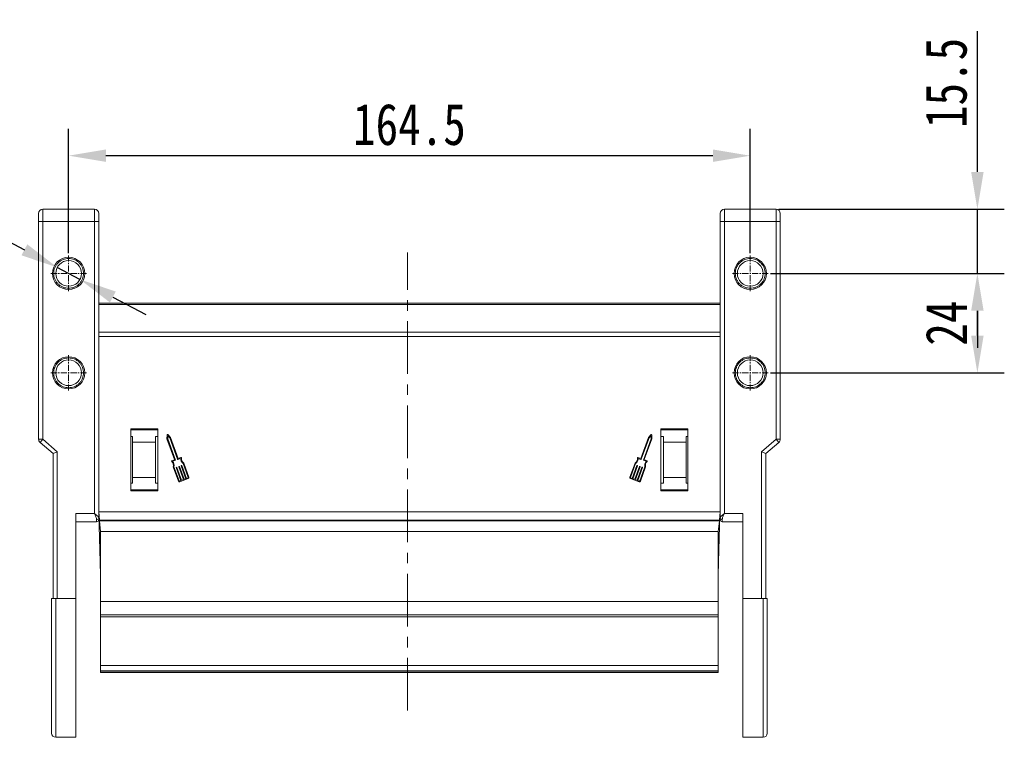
# Model space of a CAD drawing. Header units: millimetres. Extents: x 2552 to 4022, y 535 to 1568.
# Tile 9 of 47: x 2725 to 2962, y 1099 to 1272. Entities that reach past the tile are written whole.
import ezdxf

# ---------------------------------------------------------------- set-up
doc = ezdxf.new("R2010")
doc.units = ezdxf.units.MM
doc.linetypes.add('CENTER', pattern=[0.6, 0.375, -0.075, 0.075, -0.075])
doc.linetypes.add('CENTERX2', pattern=[20.32, 12.7, -2.54, 2.54, -2.54])
doc.styles.get("Standard").update_dxf_attribs({"font": '仿宋_GB2312.ttf', "width": 0.8})
doc.dimstyles.new('ISO-45.1', dxfattribs={"dimtxt": 10, "dimasz": 9, "dimexe": 6.5, "dimexo": 0.625, "dimgap": 2.5, "dimtad": 1, "dimtoh": 1, "dimdsep": 46, "dimtxsty": 'Standard', "dimcen": 2.5, "dimadec": 0, "dimazin": 0, "dimtfac": 1, "dimtmove": 0, "dimatfit": 3, "dimfxl": 0, "dimarcsym": 0})
doc.dimstyles.new('副本 ISO-45.1', dxfattribs={"dimtxt": 10, "dimasz": 9, "dimexe": 6.5, "dimexo": 0.625, "dimgap": 2.5, "dimtad": 1, "dimdsep": 46, "dimtxsty": 'Standard', "dimcen": 2.5, "dimadec": 0, "dimazin": 0, "dimtfac": 1, "dimtmove": 0, "dimatfit": 3, "dimfxl": 0, "dimarcsym": 0})

# ---------------------------------------------------------------- blocks, each defined once
blk = doc.blocks.new('*D2219')
at = {"color": 0, "lineweight": -2}
for p, q in [((2906.08, 1210.56), (2962.49, 1210.56)), ((2955.99, 1195.56), (2955.99, 1201.56)), ((2906.08, 1186.56), (2962.49, 1186.56))]:
    blk.add_line(p, q, dxfattribs=at)
at = {"color": 0, "lineweight": 9}
for points in [[(2954.49, 1201.56), (2957.49, 1201.56), (2955.99, 1210.56)], [(2954.49, 1195.56), (2957.49, 1195.56), (2955.99, 1186.56)]]:
    blk.add_solid(points, dxfattribs=at)
at = {"layer": 'Defpoints', "color": 0, "lineweight": 9}
for p in [(2905.46, 1210.56), (2955.99, 1210.56), (2905.46, 1186.56)]:
    blk.add_point(p, dxfattribs=at)
at = {"color": 0, "lineweight": 9, "insert": (2948.49, 1198.56), "char_height": 10, "attachment_point": 5, "rotation": 90}
blk.add_mtext('24', dxfattribs=at)
blk = doc.blocks.new('*D2220')
at = {"color": 0, "lineweight": -2}
for p, q in [((2955.99, 1235.06), (2955.99, 1269.04)), ((2908.04, 1226.06), (2962.49, 1226.06)), ((2955.99, 1210.56), (2955.99, 1226.06)), ((2906.08, 1210.56), (2962.49, 1210.56)), ((2955.99, 1201.56), (2955.99, 1192.56))]:
    blk.add_line(p, q, dxfattribs=at)
at = {"color": 0, "lineweight": 9}
for points in [[(2954.49, 1235.06), (2957.49, 1235.06), (2955.99, 1226.06)], [(2954.49, 1201.56), (2957.49, 1201.56), (2955.99, 1210.56)]]:
    blk.add_solid(points, dxfattribs=at)
at = {"layer": 'Defpoints', "color": 0, "lineweight": 9}
for p in [(2907.42, 1226.06), (2955.99, 1226.06), (2905.46, 1210.56)]:
    blk.add_point(p, dxfattribs=at)
at = {"color": 0, "lineweight": 9, "insert": (2948.49, 1256.55), "char_height": 10, "attachment_point": 5, "rotation": 90}
blk.add_mtext('15.5', dxfattribs=at)
blk = doc.blocks.new('*D2221')
at = {"color": 0, "lineweight": -2}
for p, q in [((2736.67, 1215.48), (2736.67, 1245.49)), ((2901.17, 1215.48), (2901.17, 1245.49)), ((2892.17, 1238.99), (2745.67, 1238.99))]:
    blk.add_line(p, q, dxfattribs=at)
at = {"color": 0, "lineweight": 9}
for points in [[(2745.67, 1240.49), (2745.67, 1237.49), (2736.67, 1238.99)], [(2892.17, 1240.49), (2892.17, 1237.49), (2901.17, 1238.99)]]:
    blk.add_solid(points, dxfattribs=at)
at = {"layer": 'Defpoints', "color": 0, "lineweight": 9}
for p in [(2736.67, 1238.99), (2736.67, 1214.85), (2901.17, 1214.85)]:
    blk.add_point(p, dxfattribs=at)
at = {"color": 0, "lineweight": 9, "insert": (2818.92, 1246.49), "char_height": 10, "attachment_point": 5}
blk.add_mtext('164.5', dxfattribs=at)
blk = doc.blocks.new('*D2233')
at = {"color": 0, "lineweight": -2}
for p, q in [((2690.28, 1222.66), (2713.98, 1222.66)), ((2713.98, 1222.66), (2725.99, 1216.26)), ((2739.4, 1209.11), (2733.93, 1212.02)), ((2747.34, 1204.87), (2755.28, 1200.63))]:
    blk.add_line(p, q, dxfattribs=at)
at = {"color": 0, "lineweight": 9}
for points in [[(2726.7, 1217.58), (2725.28, 1214.93), (2733.93, 1212.02)], [(2748.05, 1206.19), (2746.64, 1203.55), (2739.4, 1209.11)]]:
    blk.add_solid(points, dxfattribs=at)
at = {"layer": 'Defpoints', "color": 0, "lineweight": 9}
for p in [(2733.93, 1212.02), (2739.4, 1209.11)]:
    blk.add_point(p, dxfattribs=at)
at = {"color": 0, "lineweight": 9, "insert": (2700.88, 1230.16), "char_height": 10, "attachment_point": 5}
blk.add_mtext('∅6.2', dxfattribs=at)

msp = doc.modelspace()

# ---------------------------------------------------------------- linework, layer by layer
at = {"color": 7, "linetype": 'Continuous', "lineweight": 15}
for p, q in [((2730.417, 1226.064), (2730.417, 1223.064)), ((2742.917, 1226.064), (2730.417, 1226.064)), ((2742.917, 1226.064), (2742.917, 1223.064)), ((2894.917, 1223.064), (2894.917, 1226.064)), ((2907.417, 1226.064), (2894.917, 1226.064)), ((2907.417, 1223.064), (2907.417, 1226.064)), ((2729.417, 1223.064), (2730.417, 1223.064)), ((2729.417, 1223.064), (2729.417, 1170.524)), ((2730.417, 1170.524), (2730.417, 1223.064)), ((2730.417, 1223.064), (2742.917, 1223.064)), ((2742.917, 1223.064), (2742.917, 1152.627)), ((2742.917, 1223.064), (2743.917, 1223.064)), ((2743.917, 1151.509), (2743.917, 1223.064)), ((2893.917, 1223.064), (2893.917, 1151.509)), ((2894.917, 1223.064), (2893.917, 1223.064)), ((2894.917, 1152.627), (2894.917, 1223.064)), ((2894.917, 1223.064), (2907.417, 1223.064)), ((2907.417, 1223.064), (2907.417, 1170.524)), ((2908.417, 1223.064), (2907.417, 1223.064)), ((2908.417, 1170.524), (2908.417, 1223.064)), ((2818.465, 1203.354), (2743.917, 1203.354)), ((2818.465, 1203.054), (2743.917, 1203.054)), ((2893.917, 1203.354), (2818.465, 1203.354)), ((2893.917, 1203.054), (2818.465, 1203.054)), ((2818.465, 1196.354), (2743.917, 1196.354)), ((2743.917, 1195.354), (2818.465, 1195.354)), ((2893.917, 1196.354), (2818.465, 1196.354)), ((2818.465, 1195.354), (2893.917, 1195.354)), ((2758.217, 1173.064), (2751.717, 1173.064)), ((2751.717, 1173.064), (2751.717, 1158.064)), ((2751.717, 1172.814), (2758.217, 1172.814)), ((2758.217, 1158.064), (2758.217, 1173.064)), ((2760.44, 1171.582), (2760.391, 1170.632)), ((2761.248, 1170.945), (2760.598, 1171.639)), ((2877.236, 1171.639), (2876.586, 1170.945)), ((2877.442, 1170.632), (2877.393, 1171.582)), ((2879.617, 1173.064), (2879.617, 1158.064)), ((2886.117, 1173.064), (2879.617, 1173.064)), ((2879.617, 1172.814), (2886.117, 1172.814)), ((2886.117, 1158.064), (2886.117, 1173.064)), ((2730.417, 1170.524), (2729.417, 1170.524)), ((2730.417, 1170.524), (2729.766, 1169.765)), ((2729.766, 1169.765), (2732.917, 1167.064)), ((2733.917, 1167.524), (2730.417, 1170.524)), ((2751.717, 1171.178), (2752.117, 1171.178)), ((2752.117, 1169.814), (2752.117, 1171.178)), ((2757.617, 1169.814), (2752.117, 1169.814)), ((2752.117, 1169.814), (2752.117, 1161.314)), ((2758.217, 1171.178), (2757.617, 1171.178)), ((2757.617, 1171.178), (2757.617, 1169.814)), ((2757.617, 1169.814), (2757.617, 1161.314)), ((2760.391, 1170.632), (2762.227, 1165.607)), ((2760.575, 1170.659), (2760.611, 1171.358)), ((2762.461, 1165.499), (2760.575, 1170.659)), ((2760.611, 1171.358), (2761.089, 1170.847)), ((2761.089, 1170.847), (2762.975, 1165.686)), ((2763.099, 1165.878), (2761.248, 1170.945)), ((2876.586, 1170.945), (2874.734, 1165.878)), ((2876.744, 1170.847), (2874.859, 1165.686)), ((2875.373, 1165.499), (2877.258, 1170.659)), ((2875.607, 1165.607), (2877.442, 1170.632)), ((2877.222, 1171.358), (2876.744, 1170.847)), ((2877.258, 1170.659), (2877.222, 1171.358)), ((2880.217, 1171.178), (2879.617, 1171.178)), ((2880.217, 1169.814), (2880.217, 1171.178)), ((2885.717, 1169.814), (2880.217, 1169.814)), ((2880.217, 1161.314), (2880.217, 1169.814)), ((2885.717, 1171.178), (2886.117, 1171.178)), ((2885.717, 1171.178), (2885.717, 1169.814)), ((2885.717, 1161.314), (2885.717, 1169.814)), ((2907.417, 1170.524), (2903.917, 1167.524)), ((2904.917, 1167.064), (2908.068, 1169.765)), ((2907.417, 1170.524), (2908.417, 1170.524)), ((2908.068, 1169.765), (2907.417, 1170.524)), ((2732.917, 1167.064), (2733.917, 1167.524)), ((2732.917, 1167.064), (2732.917, 1132.064)), ((2733.917, 1132.064), (2733.917, 1167.524)), ((2903.917, 1167.524), (2903.917, 1132.064)), ((2904.917, 1167.064), (2903.917, 1167.524)), ((2904.917, 1132.064), (2904.917, 1167.064)), ((2762.2, 1165.549), (2761.58, 1165.322)), ((2761.771, 1165.198), (2762.434, 1165.44)), ((2763.033, 1165.659), (2763.695, 1165.901)), ((2763.762, 1166.12), (2763.099, 1165.878)), ((2764.321, 1164.659), (2765.543, 1161.315)), ((2765.714, 1161.377), (2764.473, 1164.775)), ((2873.36, 1164.775), (2872.119, 1161.377)), ((2873.512, 1164.659), (2872.291, 1161.315)), ((2874.734, 1165.878), (2874.072, 1166.12)), ((2874.8, 1165.659), (2874.138, 1165.901)), ((2876.062, 1165.198), (2875.4, 1165.44)), ((2876.254, 1165.322), (2875.634, 1165.549)), ((2761.903, 1163.836), (2763.144, 1160.438)), ((2763.316, 1160.501), (2762.094, 1163.845)), ((2762.641, 1163.677), (2763.775, 1160.572)), ((2762.754, 1163.767), (2762.668, 1163.735)), ((2763.947, 1160.634), (2762.812, 1163.739)), ((2763.241, 1163.896), (2764.375, 1160.791)), ((2763.353, 1163.986), (2763.268, 1163.954)), ((2764.546, 1160.854), (2763.412, 1163.959)), ((2763.84, 1164.115), (2764.975, 1161.01)), ((2763.953, 1164.205), (2763.867, 1164.174)), ((2765.146, 1161.073), (2764.012, 1164.178)), ((2872.688, 1161.073), (2873.822, 1164.178)), ((2873.993, 1164.115), (2872.859, 1161.01)), ((2873.287, 1160.854), (2874.422, 1163.959)), ((2874.593, 1163.896), (2873.459, 1160.791)), ((2873.881, 1164.205), (2873.966, 1164.174)), ((2873.887, 1160.634), (2875.021, 1163.739)), ((2875.193, 1163.677), (2874.058, 1160.572)), ((2874.48, 1163.986), (2874.566, 1163.954)), ((2874.518, 1160.501), (2875.739, 1163.845)), ((2874.689, 1160.438), (2875.93, 1163.836)), ((2875.08, 1163.767), (2875.165, 1163.735)), ((2752.117, 1159.95), (2751.717, 1159.95)), ((2752.117, 1161.314), (2757.617, 1161.314)), ((2752.117, 1159.95), (2752.117, 1161.314)), ((2757.617, 1161.314), (2757.617, 1159.95)), ((2757.617, 1159.95), (2758.217, 1159.95)), ((2763.775, 1160.572), (2763.433, 1160.447)), ((2763.495, 1160.275), (2765.551, 1161.026)), ((2764.375, 1160.791), (2763.947, 1160.634)), ((2764.975, 1161.01), (2764.546, 1160.854)), ((2765.489, 1161.198), (2765.146, 1161.073)), ((2872.282, 1161.026), (2874.338, 1160.275)), ((2872.345, 1161.198), (2872.688, 1161.073)), ((2872.859, 1161.01), (2873.287, 1160.854)), ((2873.459, 1160.791), (2873.887, 1160.634)), ((2874.058, 1160.572), (2874.401, 1160.447)), ((2879.617, 1159.95), (2880.217, 1159.95)), ((2880.217, 1161.314), (2885.717, 1161.314)), ((2880.217, 1159.95), (2880.217, 1161.314)), ((2885.717, 1161.314), (2885.717, 1159.95)), ((2886.117, 1159.95), (2885.717, 1159.95)), ((2758.217, 1158.314), (2751.717, 1158.314)), ((2751.717, 1158.064), (2758.217, 1158.064)), ((2886.117, 1158.314), (2879.617, 1158.314)), ((2879.617, 1158.064), (2886.117, 1158.064)), ((2738.417, 1152.627), (2738.417, 1132.064)), ((2742.917, 1152.627), (2738.417, 1152.627)), ((2818.465, 1153.024), (2743.917, 1153.024)), ((2743.917, 1153.024), (2744.104, 1151.026)), ((2893.917, 1153.024), (2818.465, 1153.024)), ((2893.729, 1151.026), (2893.917, 1153.024)), ((2899.417, 1152.627), (2894.917, 1152.627)), ((2899.417, 1132.064), (2899.417, 1152.627)), ((2738.417, 1150.627), (2743.417, 1150.627)), ((2743.417, 1150.627), (2743.417, 1151.136)), ((2743.917, 1151.244), (2743.917, 1151.509)), ((2743.969, 1152.468), (2744.293, 1140.915)), ((2744.104, 1151.026), (2818.465, 1151.026)), ((2744.104, 1151.026), (2744.123, 1150.824)), ((2744.123, 1150.824), (2818.465, 1150.824)), ((2744.123, 1150.824), (2744.367, 1148.225)), ((2818.465, 1151.026), (2893.729, 1151.026)), ((2818.465, 1150.824), (2893.71, 1150.824)), ((2893.467, 1148.225), (2893.71, 1150.824)), ((2893.54, 1140.915), (2893.865, 1152.468)), ((2893.71, 1150.824), (2893.729, 1151.026)), ((2894.417, 1151.136), (2894.417, 1150.627)), ((2894.417, 1150.627), (2899.417, 1150.627)), ((2818.465, 1148.225), (2744.367, 1148.225)), ((2744.367, 1148.225), (2744.367, 1131.315)), ((2893.467, 1148.225), (2818.465, 1148.225)), ((2893.467, 1131.315), (2893.467, 1148.225)), ((2744.314, 1140.169), (2744.293, 1140.915)), ((2744.293, 1140.915), (2744.367, 1140.915)), ((2893.467, 1140.915), (2893.54, 1140.915)), ((2893.54, 1140.915), (2893.519, 1140.169)), ((2744.314, 1140.169), (2744.367, 1138.303)), ((2744.367, 1140.169), (2744.314, 1140.169)), ((2893.467, 1138.303), (2893.519, 1140.169)), ((2893.519, 1140.169), (2893.467, 1140.169)), ((2733.917, 1132.064), (2733.567, 1132.064)), ((2733.567, 1132.064), (2733.567, 1098.564)), ((2738.417, 1132.064), (2733.917, 1132.064)), ((2738.417, 1132.064), (2738.417, 1098.564)), ((2818.465, 1131.315), (2744.367, 1131.315)), ((2744.367, 1131.315), (2744.367, 1128.124)), ((2893.467, 1131.315), (2818.465, 1131.315)), ((2893.467, 1128.124), (2893.467, 1131.315)), ((2903.917, 1132.064), (2899.417, 1132.064)), ((2899.417, 1098.564), (2899.417, 1132.064)), ((2904.267, 1132.064), (2903.917, 1132.064)), ((2904.267, 1098.564), (2904.267, 1132.064)), ((2744.367, 1128.124), (2818.465, 1128.124)), ((2744.367, 1128.124), (2744.367, 1127.665)), ((2744.367, 1127.665), (2744.367, 1115.887)), ((2744.367, 1127.665), (2818.465, 1127.665)), ((2818.465, 1128.124), (2893.467, 1128.124)), ((2818.465, 1127.665), (2893.467, 1127.665)), ((2893.467, 1127.665), (2893.467, 1128.124)), ((2893.467, 1115.887), (2893.467, 1127.665)), ((2744.367, 1115.887), (2744.367, 1114.629)), ((2818.465, 1115.887), (2744.367, 1115.887)), ((2744.367, 1114.629), (2818.465, 1114.629)), ((2744.367, 1114.629), (2744.367, 1114.319)), ((2893.467, 1115.887), (2818.465, 1115.887)), ((2818.465, 1114.629), (2893.467, 1114.629)), ((2893.467, 1114.629), (2893.467, 1115.887)), ((2893.467, 1114.319), (2893.467, 1114.629)), ((2818.465, 1114.319), (2744.367, 1114.319)), ((2744.367, 1114.319), (2744.367, 1114.189)), ((2744.367, 1114.189), (2818.465, 1114.189)), ((2893.467, 1114.319), (2818.465, 1114.319)), ((2818.465, 1114.189), (2893.467, 1114.189)), ((2893.467, 1114.189), (2893.467, 1114.319)), ((2733.567, 1098.564), (2738.417, 1098.564)), ((2899.417, 1098.564), (2904.267, 1098.564))]:
    msp.add_line(p, q, dxfattribs=at)
at = {"color": 1, "linetype": 'CENTER', "lineweight": 9, "ltscale": 3.9624}
for p, q in [((2736.667, 1206.274), (2736.667, 1214.854)), ((2901.167, 1206.274), (2901.167, 1214.854)), ((2732.377, 1210.564), (2740.957, 1210.564)), ((2896.877, 1210.564), (2905.457, 1210.564)), ((2736.667, 1182.274), (2736.667, 1190.854)), ((2901.167, 1182.274), (2901.167, 1190.854)), ((2732.377, 1186.564), (2740.957, 1186.564)), ((2896.877, 1186.564), (2905.457, 1186.564))]:
    msp.add_line(p, q, dxfattribs=at)
at = {"color": 1, "linetype": 'CENTERX2', "lineweight": 13}
msp.add_line((2818.465, 1105.037), (2818.465, 1215.643), dxfattribs=at)
at = {"color": 7, "linetype": 'Continuous', "lineweight": 15}
for centre, radius in [((2736.667, 1210.564), 3.9), ((2901.167, 1210.564), 3.9), ((2736.667, 1210.564), 3.1), ((2901.167, 1210.564), 3.1), ((2736.667, 1186.564), 3.9), ((2736.667, 1186.564), 3.1), ((2901.167, 1186.564), 3.9), ((2901.167, 1186.564), 3.1)]:
    msp.add_circle(centre, radius, dxfattribs=at)
for centre, radius, start, end in [((2730.417, 1225.064), 1, 90, 180), ((2742.917, 1225.064), 1, 0, 90), ((2894.917, 1225.064), 1, 90, 180), ((2907.417, 1225.064), 1, 0, 90), ((2760.531, 1171.577), 0.0912, 43.09192, 177.049), ((2877.302, 1171.577), 0.0912, 2.951, 136.90808), ((2730.417, 1170.524), 1, 180, 229.39871), ((2907.417, 1170.524), 1, 310.60129, 0), ((2761.611, 1165.237), 0.0912, 110.07046, 225.58546), ((2760.599, 1164.203), 1.355, 344.2528, 45.58546), ((2760.599, 1164.203), 1.538, 346.51116, 40.30711), ((2762.184, 1165.592), 0.0456, 290.07046, 20.07046), ((2762.418, 1165.483), 0.0456, 290.07046, 20.07046), ((2763.018, 1165.702), 0.0456, 200.07046, 290.07046), ((2765.233, 1165.897), 1.538, 179.8338, 233.62975), ((2763.793, 1166.034), 0.0912, 354.55545, 110.07046), ((2765.233, 1165.897), 1.355, 174.55545, 235.88812), ((2872.6, 1165.897), 1.355, 304.11188, 5.44455), ((2872.6, 1165.897), 1.538, 306.37025, 0.1662), ((2874.04, 1166.034), 0.0912, 69.92954, 185.44455), ((2874.816, 1165.702), 0.0456, 249.92954, 339.92954), ((2875.416, 1165.483), 0.0456, 159.92954, 249.92954), ((2875.65, 1165.592), 0.0456, 159.92954, 249.92954), ((2877.235, 1164.203), 1.538, 139.69289, 193.48884), ((2877.235, 1164.203), 1.355, 134.41454, 195.7472), ((2876.222, 1165.237), 0.0912, 314.41454, 69.92954), ((2762.684, 1163.693), 0.0456, 110.07046, 200.07046), ((2762.769, 1163.724), 0.0456, 20.07046, 110.07046), ((2763.283, 1163.912), 0.0456, 110.07046, 200.07046), ((2763.369, 1163.943), 0.0456, 20.07046, 110.07046), ((2763.883, 1164.131), 0.0456, 110.07046, 200.07046), ((2763.969, 1164.162), 0.0456, 20.07046, 110.07046), ((2873.865, 1164.162), 0.0456, 69.92954, 159.92954), ((2873.951, 1164.131), 0.0456, 339.92954, 69.92954), ((2874.465, 1163.943), 0.0456, 69.92954, 159.92954), ((2874.55, 1163.912), 0.0456, 339.92954, 69.92954), ((2875.064, 1163.724), 0.0456, 69.92954, 159.92954), ((2875.15, 1163.693), 0.0456, 339.92954, 69.92954), ((2763.401, 1160.532), 0.274, 200.07046, 290.07046), ((2763.401, 1160.532), 0.0912, 200.07046, 290.07046), ((2765.457, 1161.283), 0.0912, 290.07046, 20.07046), ((2765.457, 1161.283), 0.274, 290.07046, 20.07046), ((2872.376, 1161.283), 0.274, 159.92954, 249.92954), ((2872.376, 1161.283), 0.0912, 159.92954, 249.92954), ((2874.432, 1160.532), 0.274, 249.92954, 339.92954), ((2874.432, 1160.532), 0.0912, 249.92954, 339.92954), ((2743.472, 1151.584), 0.451, 262.91865, 350.4798), ((2743.417, 1151.127), 0.5, 270, 0), ((2894.361, 1151.584), 0.451, 189.5202, 277.08135), ((2894.417, 1151.127), 0.5, 180, 270), ((2733.567, 1099.564), 1, 180, 270), ((2904.267, 1099.564), 1, 270, 0)]:
    msp.add_arc(centre, radius, start, end, dxfattribs=at)
for points, knots in [([(2729.417, 1225.064), (2729.417, 1225.037), (2729.417, 1224.996), (2729.417, 1224.747), (2729.417, 1224.488), (2729.417, 1224.17), (2729.417, 1223.704), (2729.417, 1223.316), (2729.417, 1223.064)], [0, 0, 0, 0, 0.2394429, 0.3698071, 0.5000001, 0.6303641, 0.7605571, 1, 1, 1, 1]), ([(2743.917, 1223.064), (2743.917, 1223.316), (2743.917, 1223.704), (2743.917, 1224.17), (2743.917, 1224.488), (2743.917, 1224.747), (2743.917, 1224.996), (2743.917, 1225.037), (2743.917, 1225.064)], [0, 0, 0, 0, 0.2394429, 0.3696359, 0.4999999, 0.6301929, 0.7605571, 1, 1, 1, 1]), ([(2893.917, 1225.064), (2893.917, 1225.037), (2893.917, 1224.996), (2893.917, 1224.747), (2893.917, 1224.488), (2893.917, 1224.17), (2893.917, 1223.704), (2893.917, 1223.316), (2893.917, 1223.064)], [0, 0, 0, 0, 0.2394429, 0.3696359, 0.4999999, 0.6301929, 0.7605571, 1, 1, 1, 1]), ([(2908.417, 1223.064), (2908.417, 1223.316), (2908.417, 1223.704), (2908.417, 1224.17), (2908.417, 1224.488), (2908.417, 1224.747), (2908.417, 1224.996), (2908.417, 1225.037), (2908.417, 1225.064)], [0, 0, 0, 0, 0.2394429, 0.3698071, 0.5000001, 0.6303641, 0.7605571, 1, 1, 1, 1]), ([(2736.667, 1206.964), (2736.214, 1207.012), (2735.515, 1207.087), (2734.676, 1207.535), (2734.104, 1208), (2733.636, 1208.573), (2733.202, 1209.412), (2732.979, 1210.564), (2733.202, 1211.716), (2733.636, 1212.555), (2734.104, 1213.127), (2734.676, 1213.593), (2735.515, 1214.041), (2736.214, 1214.116), (2736.667, 1214.164)], [0, 0, 0, 0, 0.1197215, 0.184837, 0.25, 0.3151155, 0.3802785, 0.5, 0.6197215, 0.684837, 0.75, 0.8151155, 0.8802785, 1, 1, 1, 1]), ([(2736.667, 1214.164), (2737.119, 1214.116), (2737.818, 1214.041), (2738.658, 1213.593), (2739.23, 1213.128), (2739.698, 1212.555), (2740.132, 1211.716), (2740.354, 1210.564), (2740.132, 1209.412), (2739.698, 1208.573), (2739.23, 1208.001), (2738.658, 1207.535), (2737.819, 1207.087), (2737.119, 1207.012), (2736.667, 1206.964)], [0, 0, 0, 0, 0.1197215, 0.184837, 0.25, 0.3151155, 0.3802785, 0.5, 0.6197215, 0.684837, 0.75, 0.8151155, 0.8802785, 1, 1, 1, 1]), ([(2901.167, 1206.964), (2900.714, 1207.012), (2900.015, 1207.087), (2899.176, 1207.535), (2898.604, 1208), (2898.136, 1208.573), (2897.702, 1209.412), (2897.479, 1210.564), (2897.702, 1211.716), (2898.136, 1212.555), (2898.604, 1213.127), (2899.176, 1213.593), (2900.015, 1214.041), (2900.714, 1214.116), (2901.167, 1214.164)], [0, 0, 0, 0, 0.1197215, 0.184837, 0.25, 0.3151155, 0.3802785, 0.5, 0.6197215, 0.684837, 0.75, 0.8151155, 0.8802785, 1, 1, 1, 1]), ([(2901.167, 1214.164), (2901.619, 1214.116), (2902.318, 1214.041), (2903.158, 1213.593), (2903.73, 1213.128), (2904.198, 1212.555), (2904.632, 1211.716), (2904.854, 1210.564), (2904.632, 1209.412), (2904.198, 1208.573), (2903.73, 1208.001), (2903.158, 1207.535), (2902.319, 1207.087), (2901.619, 1207.012), (2901.167, 1206.964)], [0, 0, 0, 0, 0.1197215, 0.184837, 0.25, 0.3151155, 0.3802785, 0.5, 0.6197215, 0.684837, 0.75, 0.8151155, 0.8802785, 1, 1, 1, 1]), ([(2736.667, 1182.964), (2736.214, 1183.012), (2735.515, 1183.087), (2734.676, 1183.535), (2734.104, 1184), (2733.636, 1184.573), (2733.202, 1185.412), (2732.979, 1186.564), (2733.202, 1187.716), (2733.636, 1188.555), (2734.104, 1189.127), (2734.676, 1189.593), (2735.515, 1190.041), (2736.214, 1190.116), (2736.667, 1190.164)], [0, 0, 0, 0, 0.1197215, 0.184837, 0.25, 0.3151155, 0.3802785, 0.5, 0.6197215, 0.684837, 0.75, 0.8151155, 0.8802785, 1, 1, 1, 1]), ([(2736.667, 1190.164), (2737.119, 1190.116), (2737.818, 1190.041), (2738.658, 1189.593), (2739.23, 1189.128), (2739.698, 1188.555), (2740.132, 1187.716), (2740.354, 1186.564), (2740.132, 1185.412), (2739.698, 1184.573), (2739.23, 1184.001), (2738.658, 1183.535), (2737.819, 1183.087), (2737.119, 1183.012), (2736.667, 1182.964)], [0, 0, 0, 0, 0.1197215, 0.184837, 0.25, 0.3151155, 0.3802785, 0.5, 0.6197215, 0.684837, 0.75, 0.8151155, 0.8802785, 1, 1, 1, 1]), ([(2901.167, 1182.964), (2900.714, 1183.012), (2900.015, 1183.087), (2899.176, 1183.535), (2898.604, 1184), (2898.136, 1184.573), (2897.702, 1185.412), (2897.479, 1186.564), (2897.702, 1187.716), (2898.136, 1188.555), (2898.604, 1189.127), (2899.176, 1189.593), (2900.015, 1190.041), (2900.714, 1190.116), (2901.167, 1190.164)], [0, 0, 0, 0, 0.1197215, 0.184837, 0.25, 0.3151155, 0.3802785, 0.5, 0.6197215, 0.684837, 0.75, 0.8151155, 0.8802785, 1, 1, 1, 1]), ([(2901.167, 1190.164), (2901.619, 1190.116), (2902.318, 1190.041), (2903.158, 1189.593), (2903.73, 1189.128), (2904.198, 1188.555), (2904.632, 1187.716), (2904.854, 1186.564), (2904.632, 1185.412), (2904.198, 1184.573), (2903.73, 1184.001), (2903.158, 1183.535), (2902.319, 1183.087), (2901.619, 1183.012), (2901.167, 1182.964)], [0, 0, 0, 0, 0.1197215, 0.184837, 0.25, 0.3151155, 0.3802785, 0.5, 0.6197215, 0.684837, 0.75, 0.8151155, 0.8802785, 1, 1, 1, 1]), ([(2742.917, 1152.627), (2743.033, 1152.357), (2743.214, 1151.939), (2743.385, 1151.441), (2743.407, 1151.231), (2743.417, 1151.136)], [0, 0, 0, 0, 0.4984131, 0.7729366, 1, 1, 1, 1]), ([(2742.917, 1152.627), (2743.039, 1152.521), (2743.284, 1152.309), (2743.614, 1152), (2743.864, 1151.721), (2743.9, 1151.577), (2743.917, 1151.509)], [0, 0, 0, 0, 0.2515188, 0.5017844, 0.7656323, 1, 1, 1, 1]), ([(2893.917, 1151.509), (2893.934, 1151.577), (2893.969, 1151.721), (2894.22, 1152), (2894.549, 1152.309), (2894.794, 1152.521), (2894.917, 1152.627)], [0, 0, 0, 0, 0.2343503, 0.4981953, 0.748869, 1, 1, 1, 1]), ([(2894.417, 1151.136), (2894.427, 1151.231), (2894.448, 1151.441), (2894.62, 1151.939), (2894.8, 1152.357), (2894.917, 1152.627)], [0, 0, 0, 0, 0.227072, 0.5015871, 1, 1, 1, 1]), ([(2893.917, 1151.509), (2893.917, 1151.392), (2893.917, 1151.266), (2893.917, 1151.231), (2893.917, 1151.229)], [0, 0, 0, 0, 0.93147, 1, 1, 1, 1]), ([(2732.567, 1132.064), (2732.567, 1131.073), (2732.567, 1129.09), (2732.567, 1126.083), (2732.567, 1123.069), (2732.567, 1120.385), (2732.567, 1118.083), (2732.567, 1116.138), (2732.567, 1113.935), (2732.567, 1111.535), (2732.567, 1109.042), (2732.567, 1106.793), (2732.567, 1104.827), (2732.567, 1103.157), (2732.567, 1101.813), (2732.567, 1100.779), (2732.567, 1100.074), (2732.567, 1099.642), (2732.567, 1099.59), (2732.567, 1099.564)], [0, 0, 0, 0, 0.0582491, 0.116493, 0.1782416, 0.23998, 0.2829052, 0.3257282, 0.3686443, 0.434335, 0.5000152, 0.565706, 0.6313862, 0.6957083, 0.76002, 0.8217687, 0.883507, 0.9417587, 1, 1, 1, 1]), ([(2733.567, 1132.064), (2733.454, 1132.064), (2733.23, 1132.064), (2732.93, 1132.064), (2732.704, 1132.064), (2732.584, 1132.064), (2732.572, 1132.064), (2732.567, 1132.064)], [0, 0, 0, 0, 0.2146939, 0.4293877, 0.6440816, 0.8587754, 1, 1, 1, 1]), ([(2905.267, 1132.064), (2905.256, 1132.064), (2905.234, 1132.064), (2905.061, 1132.064), (2904.807, 1132.064), (2904.526, 1132.064), (2904.34, 1132.064), (2904.267, 1132.064)], [0, 0, 0, 0, 0.2146939, 0.4293877, 0.6440816, 0.8587754, 1, 1, 1, 1]), ([(2905.267, 1099.564), (2905.267, 1099.59), (2905.267, 1099.642), (2905.267, 1100.074), (2905.267, 1100.779), (2905.267, 1101.696), (2905.267, 1102.697), (2905.267, 1103.705), (2905.267, 1105.042), (2905.267, 1106.793), (2905.267, 1109.043), (2905.267, 1111.535), (2905.267, 1114.23), (2905.267, 1117.088), (2905.267, 1120.041), (2905.267, 1123.069), (2905.267, 1126.083), (2905.267, 1129.091), (2905.267, 1131.073), (2905.267, 1132.064)], [0, 0, 0, 0, 0.0582517, 0.116493, 0.1782416, 0.23998, 0.2829052, 0.3257282, 0.3686443, 0.434335, 0.5000152, 0.565706, 0.6313862, 0.6957083, 0.76002, 0.8217687, 0.8835071, 0.9417561, 1, 1, 1, 1])]:
    msp.add_open_spline(points, degree=3, knots=knots, dxfattribs=at)

# ---------------------------------------------------------------- dimensions: what is measured, and where the dimension line sits
at = {"color": 5, "lineweight": 9}
for base, p1, p2, picture, middle in [((2955.986, 1226.064), (2905.457, 1210.564), (2907.417, 1226.064), '*D2220', (2948.486, 1256.553)), ((2955.986, 1210.564), (2905.457, 1186.564), (2905.457, 1210.564), '*D2219', (2948.486, 1198.564))]:
    dim = msp.add_linear_dim(base=base, p1=p1, p2=p2, angle=90, dimstyle='副本 ISO-45.1', dxfattribs=at)
    dim.commit()
    dim.dimension.update_dxf_attribs({"geometry": picture, "text_midpoint": middle})
dim = msp.add_linear_dim(base=(2736.667, 1238.989), p1=(2901.167, 1214.854), p2=(2736.667, 1214.854), dimstyle='副本 ISO-45.1', dxfattribs=at)
dim.commit()
dim.dimension.update_dxf_attribs({"geometry": '*D2221', "text_midpoint": (2818.917, 1246.489)})
dim = msp.add_diameter_dim_2p(p1=(2739.402, 1209.105), p2=(2733.932, 1212.023), dimstyle='ISO-45.1', dxfattribs=at)
dim.commit()
dim.dimension.update_dxf_attribs({"geometry": '*D2233', "text_midpoint": (2700.883, 1222.662), "dimtype": 163})

doc.saveas('drawing.dxf')
